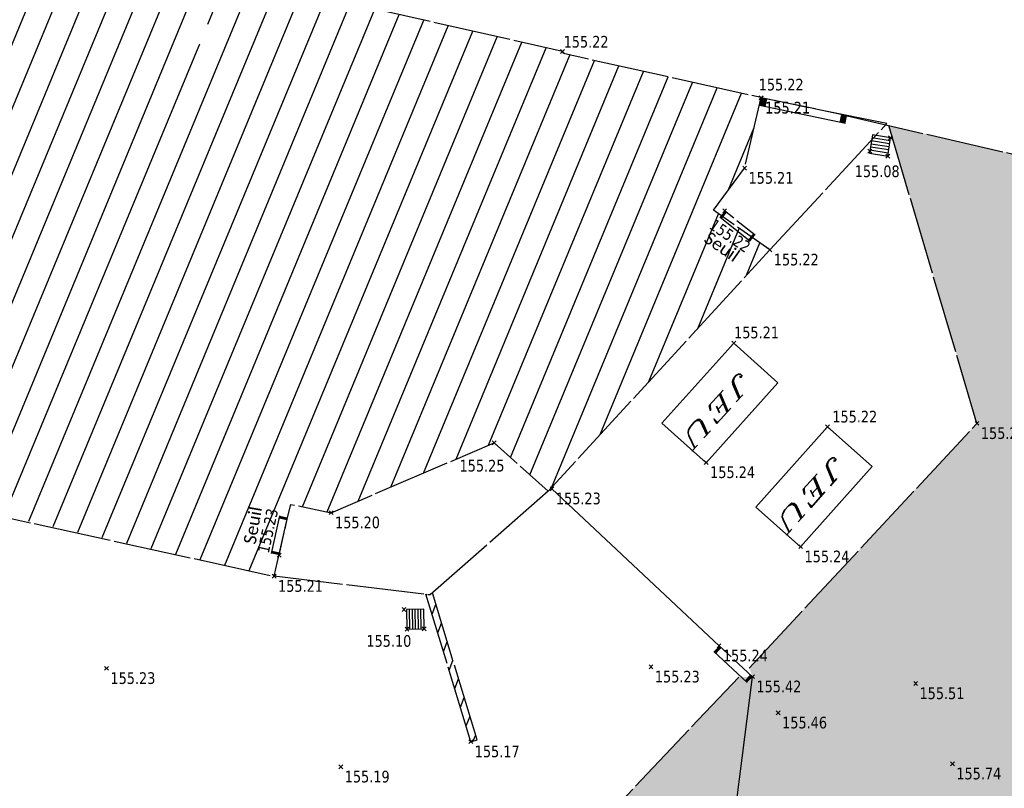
# Model space of a CAD drawing. Header units: millimetres. Extents: x 1269971 to 1270699, y 7266477 to 7267043.
# Tile 12 of 25: x 1270628 to 1270653, y 7266597 to 7266617. Entities that reach past the tile are written whole.
import ezdxf
from ezdxf.enums import TextEntityAlignment as Align

# ---------------------------------------------------------------- set-up
doc = ezdxf.new("R2010")
doc.units = ezdxf.units.MM
doc.header["$LTSCALE"] = 2
doc.header["$PDMODE"] = 3
doc.header["$PDSIZE"] = 0.05
doc.linetypes.add('Bordure_T2CS1', pattern=[1, 1, 0])
doc.linetypes.add('Continue', pattern=[1, 1, 0])
doc.layers.get('0').update_dxf_attribs({"linetype": 'Continue'})
for name, color, linetype in [('Assa_sym_A', 7, 'Continue'), ('Bati_dur', 6, 'Continue'), ('Bati_dur_hab', 6, 'Continue'), ('Bati_ent', 6, 'Continue'), ('Espv_hai_hab', 70, 'Continue'), ('Espv_lima_hab', 70, 'Continue'), ('Espv_limb', 7, 'Continue'), ('Espv_sym', 7, 'Continue'), ('Limi_clo', 7, 'Cloture_Legere'), ('Limi_mplein', 7, 'Continue'), ('Limi_mur_hab', 7, 'Continue'), ('Topo_ptco', 7, 'Continue'), ('Topo_ptco_alt', 3, 'Continue'), ('Voie_bord', 7, 'Bordure_T2CS1')]:
    doc.layers.add(name, color=color, linetype=linetype)
doc.styles.add('Legend', font='calibri.ttf')
doc.styles.add('LOGO', font='ITALICC8.SHX')
doc.styles.add('Verdana 1.0', font='verdana.ttf', dxfattribs={"width": 0.8, "height": 0.2})
doc.linetypes.add('Cloture_Legere', pattern='A,1,[1,croix.shx,S=0.2,R=0,X=-0.3,Y=0],0.0001', length=1.0001)
pattern_1 = [(109.29004622, (0.560848, 0.002973), (-4.80000000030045, 13.600000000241), [0.0482712, -16.90342488]), (161.565051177, (0.34656, 0.73), (-0.8, 1e-12), [0.050504, -2.47931812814]), (106.927513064, (0.29864, 0.746), (-3.19999999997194, 10.40000000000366), [0.054768, -19.17853644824]), (111.250505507, (0.348816, 0), (-1.59999999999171, 4.00000000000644), [0.069196, -15.38137033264]), (28.4429286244, (0.24168, 0.46568), (8.79999999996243, 4.79999999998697), [0.062208, -21.77354250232]), (83.6598082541, (0.2348, 0.40416), (-2e-13, 0.8000000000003), [0.061904, -7.18240411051]), (28.0724869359, (0.66804, 0.7642), (10.4000000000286, 5.60000000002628), [0.0387336, -13.5612664]), (69.4439547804, (0.70224, 0.03715), (0.800000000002, 2.4000000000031), [0.03896, -6.79624299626]), (122.905242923, (0.7136, 0.073632), (-1.60000000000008, 2.39999999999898), [0.04612, -16.15264538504]), (135, (0.75236, 0.1443), (-0.8, 9e-17), [0.0290216, -1.1023492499]), (156.250505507, (0.79568, 0.63888), (-12.79999999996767, 5.60000000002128), [0.062296, -21.788104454]), (45, (0.7068, 0.632), (9e-17, 0.8), [0.0451376, -1.0862332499]), (48.3664606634, (0.7136, 0.51808), (5.60000000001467, 6.4000000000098), [0.027424, -9.60585166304]), (34.6951535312, (0.71816, 0.3768), (7.99999999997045, 5.59999999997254), [0.03604, -12.61307064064]), (128.290163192, (0.44, 0.77104), (-3.19999999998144, 4.00000000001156), [0.036896, -19.32905349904]), (72.2553283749, (0.52208, 0.32888), (5.60000000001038, 17.59999999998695), [0.059824, -20.93922359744]), (115.346175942, (0.54032, 0.38584), (-0.80000000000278, 1.60000000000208), [0.047936, -16.77110083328]), (115.016893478, (0.64304, 0.21272), (-0.79999999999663, 1.6000000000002), [0.070368, -13.17198828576]), (41.1859251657, (0.62472, 0.19672), (0.8000000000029, 0.8000000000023), [0.024216, -8.47990065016]), (63.434948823, (0.59507, 0.11235), (3e-13, 0.8), [0.0152904, -1.773563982]), (131.185925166, (0.38984, 0.142), (-0.8000000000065, 0.7999999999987), [0.048456, -8.45566065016]), (159.44395478, (0.43545, 0.22402), (-2.3999999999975, 0.8000000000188), [0.0389616, -6.79624139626]), (19.7988763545, (0.29864, 0.30608), (8.79999999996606, 3.19999999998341), [0.026712, -21.22981640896]), (116.565051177, (0.40354, 0.4588), (-0.799999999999, 0.800000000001), [0.0152904, -1.773563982]), (45, (0.497, 0.5272), (9e-17, 0.8), [0.019348, -1.1120228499]), (56.309932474, (0.59275, 0.46335), (0.8, 1.599999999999), [0.0164632, -2.86797782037]), (131.185925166, (0.51528, 0.66624), (-0.8000000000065, 0.7999999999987), [0.024248, -8.47986865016]), (0, (0.28, 0.6), (0, 0.8), [0.04, -0.76]), (146.309932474, (0.04098, 0.08504), (-1.599999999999, 0.8), [0.049256, -2.83518502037]), (143.130102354, (0.08888, 0.36534), (-2.3999999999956, 1.6000000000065), [0.0569792, -3.9430208]), (36.3843518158, (0, 0.367648), (3.19999999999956, 2.39999999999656), [0.0537736, -18.82690435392]), (136.73570459, (0.043274, 0.533984), (-12.8000000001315, 11.99999999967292), [0.0532608, -18.622927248]), (25.7099537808, (0.0752, 0.71864), (1.599999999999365, 0.7999999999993), [0.073408, -23.899910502]), (127.405356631, (0.13672, 0.126), (-7.99999999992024, 10.40000000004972), [0.0488, -17.0719476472]), (45, (0.1436, 0.0075), (9e-17, 0.8), [0.0225688, -1.1088020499]), (153.434948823, (0.17095, 0.31294), (-0.8, -1e-12), [0.020348, -1.768506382]), (167.471192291, (0.19832, 0.11232), (-4.0000000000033, 0.79999999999), [0.063104, -7.31253156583]), (45, (0.16, 0.52), (9e-17, 0.8), [0.0565688, -1.0748020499])]

# ---------------------------------------------------------------- blocks, each defined once
blk = doc.blocks.new('Topo_Ptco')
at = {"color": 0}
blk.add_point((0, 0), dxfattribs=at)
at = {"layer": 'Topo_ptco_alt', "style": 'Verdana 1.0', "width": 0.8}
blk.add_attdef('ALT', text='', height=0.3, dxfattribs=at).set_placement((0.1, -0.1), align=Align.TOP_LEFT)
blk = doc.blocks.new('Assa_Gril_Ep')
at = {"color": 5, "linetype": 'ByBlock', "lineweight": -2}
for p, q in [((0, 0), (0, 1)), ((0, 1), (1, 1)), ((0.167, 0), (0.167, 1)), ((0.333, 0), (0.333, 1)), ((0.5, 0), (0.5, 1)), ((0.667, 0), (0.667, 1)), ((0.833, 0), (0.833, 1)), ((1, 1), (1, 0)), ((1, 0), (0, 0))]:
    blk.add_line(p, q, dxfattribs=at)
blk = doc.blocks.new('Bati_Ent')
at = {"color": 0, "linetype": 'ByBlock', "lineweight": -2}
blk.add_line((0, 0.2), (1, 0.2), dxfattribs=at)
at = {"color": 0, "linetype": 'ByBlock', "lineweight": -2, "ltscale": 0.3}
blk.add_line((0, 0), (1, 0), dxfattribs=at)
at = {"color": 0, "linetype": 'ByBlock', "lineweight": -2, "const_width": 0.07}
for points in [[(0.035, 0), (0.035, 0.2)], [(0.965, 0), (0.965, 0.2)]]:
    blk.add_lwpolyline(points, dxfattribs=at)
blk = doc.blocks.new('Espv_Struct_Jeu')
at = {"color": 7, "linetype": 'ByBlock', "lineweight": -2}
for p, q in [((0, 1), (1, 1)), ((0, 0), (0, 1)), ((1, 1), (1, 0)), ((1, 0), (0, 0))]:
    blk.add_line(p, q, dxfattribs=at)
at = {"color": 7, "linetype": 'ByBlock', "lineweight": -2, "style": 'LOGO'}
blk.add_text('JEU', height=0.3, dxfattribs=at).set_placement((0.1591, 0.3936))

msp = doc.modelspace()

# ---------------------------------------------------------------- hatches: boundary and pattern name
at = {"layer": 'Bati_dur_hab'}
h = msp.add_hatch(dxfattribs=at)
h.set_pattern_fill('BATI_DUR', color=256, scale=0.2, angle=22.5, pattern_type=2)
h.set_pattern_definition([(67.5, (0, 0), (-0.586663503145, 0.24300397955), [])])
h.paths.add_polyline_path([(1270634.342, 7266639.804), (1270639.166, 7266638.772), (1270639.401, 7266641.642), (1270641.078, 7266642.191), (1270635.068, 7266651.863), (1270633.83, 7266653.077), (1270632.763, 7266653.256), (1270633.259, 7266655.111), (1270625.023, 7266656.97), (1270624.575, 7266654.981), (1270623.619, 7266655.306), (1270620.155, 7266654.345), (1270619.385, 7266653.55), (1270618.058, 7266654.775), (1270612.344, 7266648.654), (1270613.65, 7266647.413), (1270613.007, 7266646.724), (1270612.567, 7266644.667), (1270612.566, 7266644.667), (1270611.882, 7266641.738), (1270601.015, 7266638.234), (1270588.779, 7266634.312), (1270591.179, 7266626.934), (1270591.641, 7266627.082), (1270591.564, 7266627.303), (1270593.688, 7266628.042), (1270594.657, 7266625.097), (1270604.261, 7266628.191), (1270603.641, 7266630.117), (1270610.46, 7266632.346), (1270611.114, 7266630.378), (1270620.828, 7266633.544), (1270622.718, 7266627.698), (1270622.599, 7266627.542), (1270625.031, 7266619.717), (1270619.993, 7266620.799), (1270616.794, 7266621.594), (1270618.121, 7266617.375), (1270620.641, 7266609.328), (1270622.434, 7266609.869), (1270622.748, 7266608.868), (1270625.378, 7266606.455), (1270626.424, 7266606.19), (1270626.034, 7266604.354), (1270634.234, 7266602.507), (1270634.656, 7266604.354), (1270635.696, 7266604.139), (1270639.877, 7266605.932), (1270641.268, 7266604.694), (1270646.957, 7266610.89), (1270645.509, 7266611.905), (1270646.308, 7266612.988), (1270646.734, 7266614.798), (1270641.66, 7266615.928), (1270641.636, 7266615.984), (1270633.437, 7266617.836), (1270631.038, 7266625.616), (1270636.824, 7266631.876)])
h.paths.add_polyline_path([(1270635.637, 7266635.613), (1270635.861, 7266634.945), (1270635.671, 7266634.881), (1270635.447, 7266635.549)], flags=16)
h.paths.add_polyline_path([(1270636.219, 7266633.807), (1270636.48, 7266632.969), (1270636.289, 7266632.909), (1270636.028, 7266633.747)], flags=16)
h.paths.add_polyline_path([(1270633.684, 7266628.831), (1270633.834, 7266628.699), (1270633.218, 7266628.001), (1270633.068, 7266628.134)], flags=16)
h.paths.add_polyline_path([(1270631.181, 7266625.125), (1270631.423, 7266624.332), (1270631.232, 7266624.274), (1270630.99, 7266625.066)], flags=16)
h.paths.add_polyline_path([(1270632.905, 7266654.63), (1270633.099, 7266654.582), (1270632.892, 7266653.742), (1270632.698, 7266653.79)], flags=16)
h.paths.add_polyline_path([(1270603.305, 7266630.786), (1270603.238, 7266630.974), (1270605.092, 7266631.635), (1270605.159, 7266631.446)], flags=16)
h.paths.add_polyline_path([(1270632.788, 7266616.663), (1270631.507, 7266615.334), (1270631.363, 7266615.473), (1270632.644, 7266616.802)], flags=16)
h.paths.add_polyline_path([(1270603.566, 7266627.972), (1270602.461, 7266627.619), (1270602.4, 7266627.81), (1270603.505, 7266628.163)], flags=16)
h.paths.add_polyline_path([(1270598.912, 7266626.473), (1270597.789, 7266626.111), (1270597.727, 7266626.301), (1270598.85, 7266626.664)], flags=16)
h.paths.add_polyline_path([(1270596.475, 7266625.689), (1270595.387, 7266625.333), (1270595.325, 7266625.523), (1270596.413, 7266625.879)], flags=16)
at = {"layer": 'Espv_hai_hab'}
h = msp.add_hatch(dxfattribs=at)
h.set_pattern_fill('HAIE', color=256, scale=0.8)
h.set_pattern_definition(pattern_1)
h.paths.add_polyline_path([(1270687.141, 7266617.67), (1270687.735, 7266617.582, -0.452421), (1270688.154, 7266617.519), (1270688.941, 7266617.402), (1270689.719, 7266622.612), (1270689.573, 7266622.727), (1270689.606, 7266622.962), (1270688.204, 7266623.535), (1270687.058, 7266624.43), (1270686.424, 7266624.632), (1270678.579, 7266626.225), (1270678.018, 7266626.223), (1270677.449, 7266626.1), (1270676.723, 7266625.758), (1270676.056, 7266625.291), (1270674.982, 7266623.55), (1270671.489, 7266606.952), (1270671.605, 7266606.631, -0.050361), (1270671.599, 7266606.691, -1), (1270672.199, 7266606.691, -0.904107), (1270671.605, 7266606.631), (1270671.641, 7266606.209), (1270679.264, 7266604.502), (1270675.643, 7266588.547), (1270673.924, 7266585.471), (1270678.192, 7266584.082), (1270677.855, 7266580.372), (1270676.87, 7266573.51), (1270673.821, 7266561.525), (1270649.689, 7266566.167), (1270648.747, 7266566.011), (1270636.596, 7266557.086), (1270652.79, 7266526.405), (1270653.214, 7266526.629), (1270682.784, 7266552.303), (1270683.519, 7266553.173), (1270683.718, 7266557.515), (1270681.883, 7266557.6), (1270682.818, 7266589.589), (1270683.951, 7266597.683), (1270685.089, 7266605.841)])
h.paths.add_polyline_path([(1270679.431, 7266614.559), (1270679.257, 7266614.559), (1270679.257, 7266614.646), (1270679.17, 7266614.559), (1270679.083, 7266614.559), (1270679.039, 7266614.667), (1270678.909, 7266614.667), (1270678.822, 7266614.602), (1270678.756, 7266614.58), (1270678.713, 7266614.689), (1270678.756, 7266614.82), (1270678.626, 7266614.863), (1270678.56, 7266614.863), (1270678.582, 7266614.972), (1270678.517, 7266615.016), (1270678.473, 7266615.103), (1270678.539, 7266615.19), (1270678.539, 7266615.277), (1270678.539, 7266615.408), (1270678.582, 7266615.43), (1270678.539, 7266615.517), (1270678.647, 7266615.517), (1270678.735, 7266615.582), (1270678.8, 7266615.582), (1270678.8, 7266615.647), (1270678.887, 7266615.669), (1270678.909, 7266615.734), (1270678.952, 7266615.822), (1270679.039, 7266615.778), (1270679.127, 7266615.865), (1270679.257, 7266615.843), (1270679.344, 7266615.734), (1270679.453, 7266615.713), (1270679.453, 7266615.626), (1270679.562, 7266615.582), (1270679.627, 7266615.604), (1270679.736, 7266615.626), (1270679.736, 7266615.517), (1270679.715, 7266615.386), (1270679.715, 7266615.321), (1270679.736, 7266615.212), (1270679.649, 7266615.168), (1270679.715, 7266615.059), (1270679.736, 7266614.972), (1270679.802, 7266614.929), (1270679.671, 7266614.82), (1270679.649, 7266614.711), (1270679.497, 7266614.755), (1270679.431, 7266614.646)], flags=16)
h.paths.add_polyline_path([(1270679.083, 7266615.19, -1), (1270679.214, 7266615.19, -1)], flags=0)
h.paths.add_polyline_path([(1270676.926, 7266615.832), (1270676.708, 7266615.886), (1270676.708, 7266615.886), (1270676.297, 7266615.988), (1270676.297, 7266615.988), (1270676.056, 7266616.048), (1270676.496, 7266617.82), (1270676.785, 7266617.748), (1270676.784, 7266617.746), (1270677.124, 7266617.663), (1270677.125, 7266617.664), (1270677.366, 7266617.604)], flags=16)
h.paths.add_polyline_path([(1270679.488, 7266618.183), (1270679.314, 7266618.183), (1270679.314, 7266618.27), (1270679.227, 7266618.183), (1270679.14, 7266618.183), (1270679.096, 7266618.292), (1270678.965, 7266618.292), (1270678.878, 7266618.227), (1270678.813, 7266618.205), (1270678.769, 7266618.314), (1270678.813, 7266618.444), (1270678.682, 7266618.488), (1270678.617, 7266618.488), (1270678.639, 7266618.597), (1270678.573, 7266618.64), (1270678.53, 7266618.728), (1270678.595, 7266618.815), (1270678.595, 7266618.902), (1270678.595, 7266619.032), (1270678.639, 7266619.054), (1270678.595, 7266619.141), (1270678.704, 7266619.141), (1270678.791, 7266619.207), (1270678.857, 7266619.207), (1270678.857, 7266619.272), (1270678.944, 7266619.294), (1270678.965, 7266619.359), (1270679.009, 7266619.446), (1270679.096, 7266619.403), (1270679.183, 7266619.49), (1270679.314, 7266619.468), (1270679.401, 7266619.359), (1270679.51, 7266619.337), (1270679.51, 7266619.25), (1270679.619, 7266619.207), (1270679.684, 7266619.228), (1270679.793, 7266619.25), (1270679.793, 7266619.141), (1270679.771, 7266619.011), (1270679.771, 7266618.945), (1270679.793, 7266618.836), (1270679.706, 7266618.793), (1270679.771, 7266618.684), (1270679.793, 7266618.597), (1270679.858, 7266618.553), (1270679.728, 7266618.444), (1270679.706, 7266618.336), (1270679.553, 7266618.379), (1270679.488, 7266618.27)], flags=16)
h.paths.add_polyline_path([(1270679.14, 7266618.815, -1), (1270679.27, 7266618.815, -1)], flags=0)
h.paths.add_polyline_path([(1270681.722, 7266596.768, -1), (1270681.122, 7266596.768, -1)], flags=16)
h.paths.add_polyline_path([(1270681.617, 7266596.768, -1), (1270681.227, 7266596.768, -1)], flags=0)
h.paths.add_polyline_path([(1270678.804, 7266596.004, -1), (1270678.204, 7266596.004, -1)], flags=16)
h.paths.add_polyline_path([(1270678.699, 7266596.004, -1), (1270678.309, 7266596.004, -1)], flags=0)
h = msp.add_hatch(dxfattribs=at)
h.set_pattern_fill('HAIE', color=256, scale=0.8)
h.set_pattern_definition(pattern_1)
h.paths.add_polyline_path([(1270661.741, 7266607.439), (1270661.75, 7266608.336), (1270661.36, 7266609.122), (1270660.061, 7266610.766), (1270659.119, 7266611.747), (1270657.964, 7266612.24), (1270653.202, 7266613.346), (1270650.006, 7266614.085), (1270652.27, 7266606.433), (1270646.426, 7266600.15), (1270646.511, 7266599.927), (1270644.078, 7266579.8), (1270644.579, 7266580.283), (1270645.263, 7266583.889), (1270647.789, 7266583.4), (1270650.181, 7266590.915), (1270660.71, 7266588.358), (1270661.446, 7266591.547), (1270658.391, 7266592.214), (1270660.153, 7266600.279)])
at = {"layer": 'Espv_lima_hab'}
h = msp.add_hatch(dxfattribs=at)
h.set_pattern_fill('GAZON_AGREMENT', color=256, scale=0.02, pattern_type=2)
h.set_pattern_definition([(90, (0, 0), (-0.35921, 0.35921), [0.09525, -0.62317]), (45, (0, 0), (-0.359210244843, 0.359210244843), [0.09525, -0.41275]), (135, (0, 0), (-0.359210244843, -0.359210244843), [0.09525, -0.41275])])
h.paths.add_polyline_path([(1270646.511, 7266599.927), (1270646.156, 7266599.915), (1270640.619, 7266594.061), (1270640.684, 7266593.988), (1270640.338, 7266592.39), (1270640.335, 7266592.38), (1270628.057, 7266595.04), (1270621.546, 7266596.988), (1270619.647, 7266593.822), (1270619.487, 7266592.237), (1270620.608, 7266589.694), (1270622.54, 7266588.236), (1270625.586, 7266587.629), (1270625.824, 7266588.588), (1270630.902, 7266589.979), (1270631.448, 7266589.348), (1270631.402, 7266588.919), (1270631.856, 7266587.228), (1270633.158, 7266582.309), (1270643.96, 7266579.81), (1270644.078, 7266579.8), (1270644.974, 7266587.793)])
h.paths.add_polyline_path([(1270638.902, 7266592.516), (1270638.902, 7266592.407), (1270638.88, 7266592.276), (1270638.88, 7266592.211), (1270638.902, 7266592.102), (1270638.815, 7266592.059), (1270638.88, 7266591.95), (1270638.902, 7266591.863), (1270638.967, 7266591.819), (1270638.837, 7266591.71), (1270638.815, 7266591.601), (1270638.662, 7266591.645), (1270638.597, 7266591.536), (1270638.597, 7266591.449), (1270638.423, 7266591.449), (1270638.423, 7266591.536), (1270638.336, 7266591.449), (1270638.249, 7266591.449), (1270638.205, 7266591.558), (1270638.074, 7266591.558), (1270637.987, 7266591.493), (1270637.922, 7266591.471), (1270637.878, 7266591.58), (1270637.922, 7266591.71), (1270637.791, 7266591.754), (1270637.726, 7266591.754), (1270637.748, 7266591.863), (1270637.682, 7266591.906), (1270637.639, 7266591.993), (1270637.704, 7266592.081), (1270637.704, 7266592.168), (1270637.704, 7266592.298), (1270637.748, 7266592.32), (1270637.704, 7266592.407), (1270637.813, 7266592.407), (1270637.9, 7266592.472), (1270637.966, 7266592.472), (1270637.966, 7266592.538), (1270638.053, 7266592.56), (1270638.074, 7266592.625), (1270638.118, 7266592.712), (1270638.205, 7266592.668), (1270638.292, 7266592.756), (1270638.423, 7266592.734), (1270638.51, 7266592.625), (1270638.619, 7266592.603), (1270638.619, 7266592.516), (1270638.728, 7266592.472), (1270638.793, 7266592.494)], flags=16)
h.paths.add_polyline_path([(1270638.379, 7266592.081, -1), (1270638.249, 7266592.081, -1)], flags=0)
h.paths.add_polyline_path([(1270645.494, 7266599.628), (1270646.094, 7266599.628), (1270646.094, 7266599.853), (1270645.494, 7266599.853)], flags=25)
h.paths.add_polyline_path([(1270643.437, 7266594.102), (1270643.862, 7266594.102), (1270643.862, 7266594.327), (1270643.437, 7266594.327)], flags=24)
h.paths.add_polyline_path([(1270639.675, 7266592.103), (1270640.275, 7266592.103), (1270640.275, 7266592.328), (1270639.675, 7266592.328)], flags=24)
h.paths.add_polyline_path([(1270627.38, 7266592.831), (1270627.805, 7266592.831), (1270627.805, 7266593.056), (1270627.38, 7266593.056)], flags=24)
h.paths.add_polyline_path([(1270627.394, 7266594.752), (1270627.994, 7266594.752), (1270627.994, 7266594.977), (1270627.394, 7266594.977)], flags=24)
h.paths.add_polyline_path([(1270637.951, 7266591.793), (1270638.251, 7266591.793), (1270638.251, 7266592.018), (1270637.951, 7266592.018)], flags=8)
h.paths.add_polyline_path([(1270645.814, 7266599.863), (1270646.364, 7266599.863), (1270646.364, 7266600.088), (1270645.814, 7266600.088)], flags=9)
h.paths.add_polyline_path([(1270645.473, 7266599.639), (1270646.448, 7266599.639), (1270646.448, 7266599.864), (1270645.473, 7266599.864)], flags=25)
at = {"layer": 'Limi_mur_hab'}
h = msp.add_hatch(dxfattribs=at)
h.set_pattern_fill('BATI_DUR', color=0, scale=0.1, angle=22.5, pattern_type=2)
h.set_pattern_definition([(67.5, (0, 0), (-0.293331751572, 0.121501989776), [])])
h.paths.add_polyline_path([(1270638.297, 7266602.077), (1270638.239, 7266602.026), (1270638.128, 7266602.049), (1270639.281, 7266598.259), (1270639.443, 7266598.309)])

# ---------------------------------------------------------------- linework, layer by layer
at = {"layer": 'Bati_dur', "flags": 128}
for points in [[(1270626.025, 7266604.311), (1270634.234, 7266602.507), (1270634.578, 7266604.014), (1270634.66, 7266604.353), (1270635.696, 7266604.139), (1270639.877, 7266605.932), (1270641.268, 7266604.694), (1270646.957, 7266610.89), (1270645.509, 7266611.905), (1270646.308, 7266612.988), (1270646.734, 7266614.798), (1270641.66, 7266615.928), (1270641.636, 7266615.984), (1270633.437, 7266617.836), (1270631.038, 7266625.616), (1270636.824, 7266631.876), (1270634.342, 7266639.804), (1270639.166, 7266638.772), (1270639.401, 7266641.642), (1270641.078, 7266642.191), (1270635.068, 7266651.863), (1270633.83, 7266653.077), (1270632.763, 7266653.256)], [(1270646.957, 7266610.89), (1270649.959, 7266614.134), (1270646.736, 7266614.79)]]:
    msp.add_lwpolyline(points, dxfattribs=at)
at = {"layer": 'Bati_dur', "elevation": 155.617, "flags": 128}
msp.add_lwpolyline([(1270641.268, 7266604.694), (1270638.239, 7266602.026), (1270634.234, 7266602.507)], dxfattribs=at)
at = {"layer": 'Espv_limb'}
msp.add_line((1270640.619, 7266594.061), (1270646.156, 7266599.915), dxfattribs=at)
at = {"layer": 'Limi_clo', "flags": 128}
for points in [[(1270645.651, 7266600.721), (1270641.364, 7266604.755)], [(1270633.158, 7266582.309), (1270643.96, 7266579.81), (1270644.078, 7266579.8), (1270644.974, 7266587.793), (1270646.511, 7266599.927)]]:
    msp.add_lwpolyline(points, dxfattribs=at)
at = {"layer": 'Limi_mplein', "flags": 128}
for points in [[(1270648.936, 7266614.332), (1270653.202, 7266613.346)], [(1270639.281, 7266598.259), (1270638.128, 7266602.049)], [(1270639.443, 7266598.309), (1270638.297, 7266602.077)], [(1270639.281, 7266598.259), (1270639.443, 7266598.309)]]:
    msp.add_lwpolyline(points, dxfattribs=at)
at = {"layer": 'Voie_bord', "flags": 128}
msp.add_lwpolyline([(1270646.426, 7266600.15), (1270652.27, 7266606.433), (1270650.006, 7266614.085)], dxfattribs=at)

# ---------------------------------------------------------------- block references
at = {"layer": 'Assa_sym_A', "color": 5}
for p, xscale, yscale, rotation in [((1270650.054, 7266613.77, 155.085), 0.4780898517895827, -0.4740935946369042, 261.1860740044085), ((1270638.084, 7266601.156, 155.095), 0.4421186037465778, -0.5070006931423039, 181.0482524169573)]:
    msp.add_blockref('Assa_Gril_Ep', p, dxfattribs=dict(at, xscale=xscale, yscale=yscale, rotation=rotation))
at = {"layer": 'Bati_ent'}
for p, xscale, rotation in [((1270648.936, 7266614.332, 155.198), 2.250507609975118, 168.1739240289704), ((1270646.576, 7266611.263, 155.223), 1.000745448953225, 141.3133300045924), ((1270634.363, 7266603.049, 155.234), 0.9886641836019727, 77.43354420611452), ((1270646.511, 7266599.927, 155.332), 1.170721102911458, 137.2843306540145)]:
    msp.add_blockref('Bati_Ent', p, dxfattribs=dict(at, xscale=xscale, rotation=rotation))
at = {"layer": 'Espv_hai_hab'}
ref = msp.add_blockref('Topo_Ptco', (1270650.696, 7266599.752, 155.513), dxfattribs=at)
ref.add_attrib('ALT', '155.51', dxfattribs={"layer": 'Topo_ptco_alt', "height": 0.3, "style": 'Verdana 1.0', "width": 0.8}).set_placement((1270650.796, 7266599.652, 155.513), align=Align.TOP_LEFT)
for p in [(1270650.696, 7266599.752, 155.513), (1270651.641, 7266597.691, 155.74)]:
    msp.add_blockref('Topo_Ptco', p, dxfattribs=at)
ref = msp.add_blockref('Topo_Ptco', (1270651.641, 7266597.691, 155.74), dxfattribs=at)
ref.add_attrib('ALT', '155.74', dxfattribs={"layer": 'Topo_ptco_alt', "height": 0.3, "style": 'Verdana 1.0', "width": 0.8}).set_placement((1270651.741, 7266597.591, 155.74), align=Align.TOP_LEFT)
at = {"layer": 'Espv_sym'}
for p, xscale, yscale, rotation in [((1270646.028, 7266608.491, 155.221), 2.759213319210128, 1.519766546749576, 228.0999218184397), ((1270648.434, 7266606.344, 155.234), 2.760963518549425, 1.532786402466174, 228.321510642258)]:
    msp.add_blockref('Espv_Struct_Jeu', p, dxfattribs=dict(at, xscale=xscale, yscale=yscale, rotation=rotation))
at = {"layer": 'Topo_ptco'}
ref = msp.add_blockref('Topo_Ptco', (1270641.636, 7266615.984, 155.225), dxfattribs=at)
ref.add_attrib('ALT', '155.22', dxfattribs={"layer": 'Topo_ptco_alt', "height": 0.3, "style": 'Verdana 1.0', "width": 0.8}).set_placement((1270641.663, 7266616.384), align=Align.TOP_LEFT)
ref = msp.add_blockref('Topo_Ptco', (1270646.734, 7266614.798, 155.22), dxfattribs=at)
ref.add_attrib('ALT', '155.22', dxfattribs={"layer": 'Topo_ptco_alt', "height": 0.3, "style": 'Verdana 1.0', "width": 0.8}).set_placement((1270646.67, 7266615.284), align=Align.TOP_LEFT)
ref = msp.add_blockref('Topo_Ptco', (1270646.734, 7266614.793, 155.209), dxfattribs=at)
ref.add_attrib('ALT', '155.21', dxfattribs={"layer": 'Topo_ptco_alt', "height": 0.3, "style": 'Verdana 1.0', "width": 0.8}).set_placement((1270646.834, 7266614.693, 155.209), align=Align.TOP_LEFT)
ref = msp.add_blockref('Topo_Ptco', (1270646.736, 7266614.79, 155.212), dxfattribs=at)
ref.add_attrib('ALT', '155.21', dxfattribs={"layer": 'Topo_ptco_alt', "height": 0.3, "style": 'Verdana 1.0', "width": 0.8}).set_placement((1270646.836, 7266614.69, 155.212), align=Align.TOP_LEFT)
ref = msp.add_blockref('Topo_Ptco', (1270650.054, 7266613.77, 155.082), dxfattribs=at)
ref.add_attrib('ALT', '155.08', dxfattribs={"layer": 'Topo_ptco_alt', "height": 0.3, "style": 'Verdana 1.0', "width": 0.8}).set_placement((1270649.134, 7266613.057), align=Align.TOP_LEFT)
for p in [(1270649.52, 7266613.424), (1270649.98, 7266613.297), (1270637.565, 7266601.654), (1270637.642, 7266601.148), (1270629.933, 7266600.141, 155.225), (1270643.904, 7266600.18, 155.229), (1270647.17, 7266599, 155.458), (1270635.946, 7266597.612, 155.189)]:
    msp.add_blockref('Topo_Ptco', p, dxfattribs=at)
ref = msp.add_blockref('Topo_Ptco', (1270646.308, 7266612.988, 155.211), dxfattribs=at)
ref.add_attrib('ALT', '155.21', dxfattribs={"layer": 'Topo_ptco_alt', "height": 0.3, "style": 'Verdana 1.0', "width": 0.8}).set_placement((1270646.408, 7266612.888, 155.211), align=Align.TOP_LEFT)
ref = msp.add_blockref('Topo_Ptco', (1270645.794, 7266611.889, 155.223), dxfattribs=at)
ref.add_attrib('ALT', '155.22', dxfattribs={"layer": 'Topo_ptco_alt', "height": 0.3, "rotation": 325.3796, "style": 'Verdana 1.0', "width": 0.8}).set_placement((1270645.545, 7266611.703), align=Align.TOP_LEFT)
ref = msp.add_blockref('Topo_Ptco', (1270646.957, 7266610.89, 155.223), dxfattribs=at)
ref.add_attrib('ALT', '155.22', dxfattribs={"layer": 'Topo_ptco_alt', "height": 0.3, "style": 'Verdana 1.0', "width": 0.8}).set_placement((1270647.057, 7266610.79, 155.223), align=Align.TOP_LEFT)
ref = msp.add_blockref('Topo_Ptco', (1270646.028, 7266608.491, 155.21), dxfattribs=at)
ref.add_attrib('ALT', '155.21', dxfattribs={"layer": 'Topo_ptco_alt', "height": 0.3, "style": 'Verdana 1.0', "width": 0.8}).set_placement((1270646.038, 7266608.918), align=Align.TOP_LEFT)
ref = msp.add_blockref('Topo_Ptco', (1270648.434, 7266606.344, 155.225), dxfattribs=at)
ref.add_attrib('ALT', '155.22', dxfattribs={"layer": 'Topo_ptco_alt', "height": 0.3, "style": 'Verdana 1.0', "width": 0.8}).set_placement((1270648.558, 7266606.756), align=Align.TOP_LEFT)
ref = msp.add_blockref('Topo_Ptco', (1270652.27, 7266606.433, 155.214), dxfattribs=at)
ref.add_attrib('ALT', '155.21', dxfattribs={"layer": 'Topo_ptco_alt', "height": 0.3, "style": 'Verdana 1.0', "width": 0.8}).set_placement((1270652.37, 7266606.333, 155.214), align=Align.TOP_LEFT)
ref = msp.add_blockref('Topo_Ptco', (1270639.877, 7266605.932, 155.25), dxfattribs=at)
ref.add_attrib('ALT', '155.25', dxfattribs={"layer": 'Topo_ptco_alt', "height": 0.3, "style": 'Verdana 1.0', "width": 0.8}).set_placement((1270638.992, 7266605.497), align=Align.TOP_LEFT)
ref = msp.add_blockref('Topo_Ptco', (1270645.323, 7266605.429, 155.237), dxfattribs=at)
ref.add_attrib('ALT', '155.24', dxfattribs={"layer": 'Topo_ptco_alt', "height": 0.3, "style": 'Verdana 1.0', "width": 0.8}).set_placement((1270645.423, 7266605.329, 155.237), align=Align.TOP_LEFT)
ref = msp.add_blockref('Topo_Ptco', (1270641.364, 7266604.755, 155.234), dxfattribs=at)
ref.add_attrib('ALT', '155.23', dxfattribs={"layer": 'Topo_ptco_alt', "height": 0.3, "style": 'Verdana 1.0', "width": 0.8}).set_placement((1270641.464, 7266604.655, 155.234), align=Align.TOP_LEFT)
ref = msp.add_blockref('Topo_Ptco', (1270635.696, 7266604.139, 155.198), dxfattribs=at)
ref.add_attrib('ALT', '155.20', dxfattribs={"layer": 'Topo_ptco_alt', "height": 0.3, "style": 'Verdana 1.0', "width": 0.8}).set_placement((1270635.796, 7266604.039, 155.198), align=Align.TOP_LEFT)
ref = msp.add_blockref('Topo_Ptco', (1270634.363, 7266603.049, 155.232), dxfattribs=at)
ref.add_attrib('ALT', '155.23', dxfattribs={"layer": 'Topo_ptco_alt', "height": 0.3, "rotation": 77.7261, "style": 'Verdana 1.0', "width": 0.8}).set_placement((1270633.801, 7266603.144), align=Align.TOP_LEFT)
ref = msp.add_blockref('Topo_Ptco', (1270647.746, 7266603.266, 155.239), dxfattribs=at)
ref.add_attrib('ALT', '155.24', dxfattribs={"layer": 'Topo_ptco_alt', "height": 0.3, "style": 'Verdana 1.0', "width": 0.8}).set_placement((1270647.846, 7266603.166, 155.239), align=Align.TOP_LEFT)
ref = msp.add_blockref('Topo_Ptco', (1270634.234, 7266602.507, 155.206), dxfattribs=at)
ref.add_attrib('ALT', '155.21', dxfattribs={"layer": 'Topo_ptco_alt', "height": 0.3, "style": 'Verdana 1.0', "width": 0.8}).set_placement((1270634.334, 7266602.407, 155.206), align=Align.TOP_LEFT)
ref = msp.add_blockref('Topo_Ptco', (1270638.084, 7266601.156, 155.098), dxfattribs=at)
ref.add_attrib('ALT', '155.10', dxfattribs={"layer": 'Topo_ptco_alt', "height": 0.3, "style": 'Verdana 1.0', "width": 0.8}).set_placement((1270636.602, 7266600.996), align=Align.TOP_LEFT)
ref = msp.add_blockref('Topo_Ptco', (1270645.651, 7266600.721, 155.24), dxfattribs=at)
ref.add_attrib('ALT', '155.24', dxfattribs={"layer": 'Topo_ptco_alt', "height": 0.3, "style": 'Verdana 1.0', "width": 0.8}).set_placement((1270645.751, 7266600.621, 155.24), align=Align.TOP_LEFT)
ref = msp.add_blockref('Topo_Ptco', (1270629.933, 7266600.141, 155.225), dxfattribs=at)
ref.add_attrib('ALT', '155.23', dxfattribs={"layer": 'Topo_ptco_alt', "height": 0.3, "style": 'Verdana 1.0', "width": 0.8}).set_placement((1270630.033, 7266600.041, 155.225), align=Align.TOP_LEFT)
ref = msp.add_blockref('Topo_Ptco', (1270643.904, 7266600.18, 155.229), dxfattribs=at)
ref.add_attrib('ALT', '155.23', dxfattribs={"layer": 'Topo_ptco_alt', "height": 0.3, "style": 'Verdana 1.0', "width": 0.8}).set_placement((1270644.004, 7266600.08, 155.229), align=Align.TOP_LEFT)
ref = msp.add_blockref('Topo_Ptco', (1270646.511, 7266599.927, 155.425), dxfattribs=at)
ref.add_attrib('ALT', '155.42', dxfattribs={"layer": 'Topo_ptco_alt', "height": 0.3, "style": 'Verdana 1.0', "width": 0.8}).set_placement((1270646.611, 7266599.827, 155.425), align=Align.TOP_LEFT)
ref = msp.add_blockref('Topo_Ptco', (1270647.17, 7266599, 155.458), dxfattribs=at)
ref.add_attrib('ALT', '155.46', dxfattribs={"layer": 'Topo_ptco_alt', "height": 0.3, "style": 'Verdana 1.0', "width": 0.8}).set_placement((1270647.27, 7266598.9, 155.458), align=Align.TOP_LEFT)
ref = msp.add_blockref('Topo_Ptco', (1270639.281, 7266598.259, 155.173), dxfattribs=at)
ref.add_attrib('ALT', '155.17', dxfattribs={"layer": 'Topo_ptco_alt', "height": 0.3, "style": 'Verdana 1.0', "width": 0.8}).set_placement((1270639.381, 7266598.159, 155.173), align=Align.TOP_LEFT)
ref = msp.add_blockref('Topo_Ptco', (1270635.946, 7266597.612, 155.189), dxfattribs=at)
ref.add_attrib('ALT', '155.19', dxfattribs={"layer": 'Topo_ptco_alt', "height": 0.3, "style": 'Verdana 1.0', "width": 0.8}).set_placement((1270636.046, 7266597.512, 155.189), align=Align.TOP_LEFT)

# ---------------------------------------------------------------- texts
at = {"style": 'Legend'}
for rotation, p in [(325.2279, (1270645.237, 7266611.113)), (80.1167, (1270633.758, 7266603.311))]:
    msp.add_text('Seuil', height=0.32, rotation=rotation, dxfattribs=at).set_placement(p)

doc.saveas('drawing.dxf')
